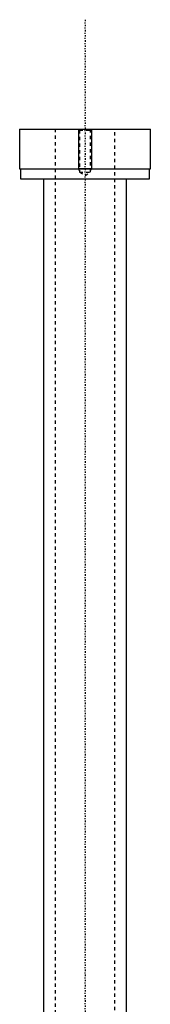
# Model space of a CAD drawing. Extents: x -706 to 181, y -1 to 1086.
# Tile 4 of 5: x -670 to -630, y 789 to 1086. Entities that reach past the tile are written whole.
import ezdxf

# ---------------------------------------------------------------- set-up
doc = ezdxf.new("R2010")
doc.units = 0
doc.linetypes.add('CENTER', pattern=[1.5, 0.45, -0.5, 0.05, -0.5])
doc.linetypes.add('DASHED', pattern=[2, 1, -1])
for name, color, linetype in [('AM_0', 7, 'CONTINUOUS'), ('AM_10', 7, 'CONTINUOUS'), ('AM_3', 7, 'DASHED'), ('AM_7', 7, 'CENTER')]:
    doc.layers.add(name, color=color, linetype=linetype)

msp = doc.modelspace()

# ---------------------------------------------------------------- linework, layer by layer
at = {"layer": 'AM_0', "color": 7, "linetype": 'CONTINUOUS'}
for p, q in [((-669.75, 1053.5), (-669.75, 1041.5)), ((-669.75, 1053.5), (-630.25, 1053.5)), ((-630.25, 1041.5), (-630.25, 1053.5)), ((-669.75, 1041.5), (-630.25, 1041.5)), ((-669.5, 1041.5), (-669.5, 1038.5)), ((-630.5, 1038.5), (-630.5, 1041.5)), ((-669.5, 1038.5), (-630.5, 1038.5)), ((-662.5, 1038.5), (-662.5, 675.5)), ((-637.5, 675.5), (-637.5, 1038.5))]:
    msp.add_line(p, q, dxfattribs=at)
at = {"layer": 'AM_10', "color": 7, "linetype": 'CONTINUOUS'}
for p, q in [((-652, 1053.5), (-652, 1041.5)), ((-648, 1053.5), (-648, 1041.5)), ((-648, 1041.5), (-652, 1041.5)), ((-651.62, 1040.84), (-652, 1041.5)), ((-648.38, 1040.84), (-648, 1041.5))]:
    msp.add_line(p, q, dxfattribs=at)
at = {"layer": 'AM_3', "color": 6, "linetype": 'DASHED'}
for p, q in [((-659, 1053.5), (-659, 393.5)), ((-652, 1053.5), (-651.62, 1053.12)), ((-651.62, 1053.12), (-651.62, 1040.44)), ((-651.62, 1053.12), (-648.38, 1053.12)), ((-648.38, 1053.12), (-648, 1053.5)), ((-648.38, 1040.44), (-648.38, 1053.12)), ((-641, 393.5), (-641, 1053.5)), ((-651.62, 1040.44), (-650, 1039.5)), ((-651.62, 1040.44), (-648.38, 1040.44)), ((-650, 1039.5), (-648.38, 1040.44))]:
    msp.add_line(p, q, dxfattribs=at)
at = {"layer": 'AM_7', "color": 4, "linetype": 'CENTER'}
msp.add_line((-650, 1086.5), (-650, 360.5), dxfattribs=at)

doc.saveas('drawing.dxf')
